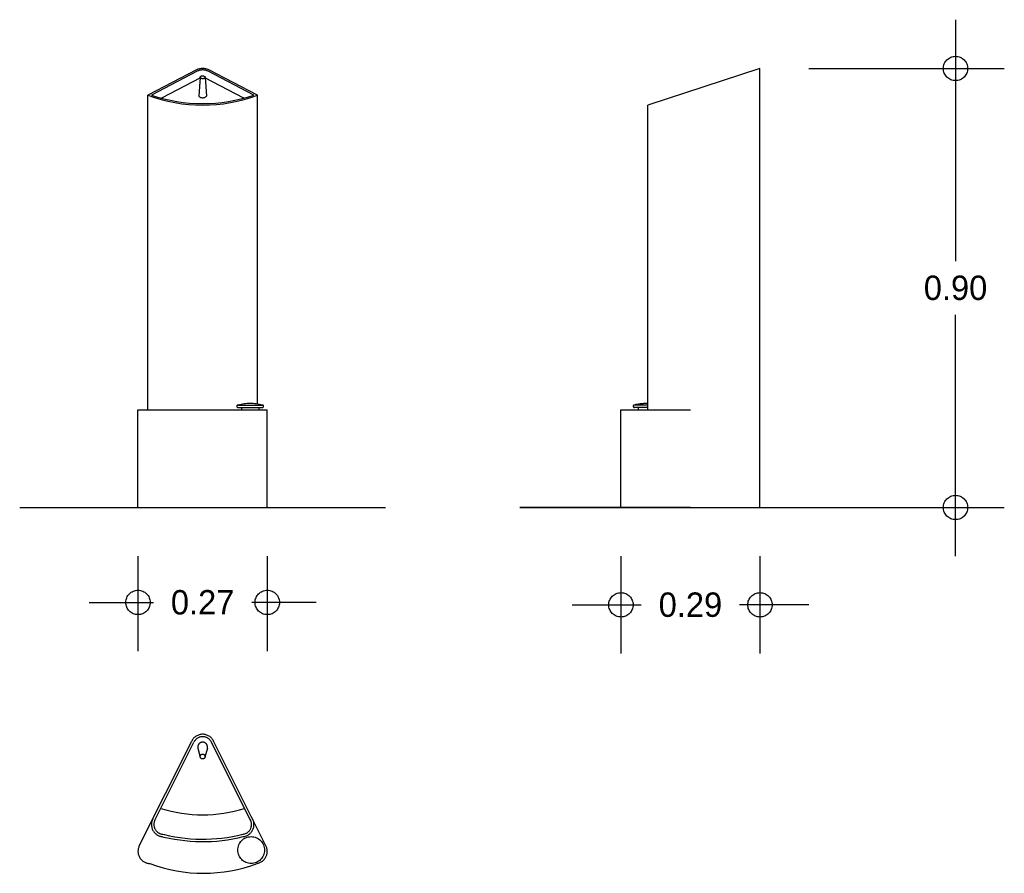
# Model space of a CAD drawing. Header units: metres. Extents: x 2 to 4.02, y 1.25 to 3.
import ezdxf

# ---------------------------------------------------------------- set-up
doc = ezdxf.new("R2010")
doc.units = ezdxf.units.M
doc.header["$MEASUREMENT"] = 0
doc.linetypes.add('ACAD_ISO02W100', pattern=[15, 12, -3])
doc.linetypes.add('ACAD_ISO04W100', pattern=[30, 24, -3, 0, -3])
doc.layers.add('EJES', color=7, linetype='ACAD_ISO04W100')
doc.layers.add('proyeccion', color=7, linetype='ACAD_ISO02W100')
doc.dimstyles.get("Standard").update_dxf_attribs({"dimtxt": 0.18, "dimasz": 0.18, "dimexe": 0.18, "dimexo": 0.0625, "dimgap": 0.09, "dimtad": 0, "dimtih": 1, "dimtoh": 1, "dimdec": 4, "dimzin": 0, "dimdsep": 46, "dimtxsty": 'Standard', "dimcen": 0.09, "dimadec": 0, "dimazin": 0, "dimtfac": 1, "dimtdec": 4, "dimtofl": 0, "dimtmove": 0, "dimatfit": 3, "dimfxl": 0, "dimtolj": 1, "dimtzin": 0, "dimarcsym": 0})

# ---------------------------------------------------------------- blocks, each defined once
blk = doc.blocks.new('_Small')
at = {"layer": 'EJES', "color": 0, "lineweight": -2}
blk.add_circle((0, 0), 0.25, dxfattribs=at)
blk = doc.blocks.new('*D3')
at = {"layer": 'Defpoints', "color": 0}
for p in [(3.2325, 2), (3.5175, 2), (3.5175, 1.8004)]:
    blk.add_point(p, dxfattribs=at)
at = {"layer": 'proyeccion', "color": 0, "lineweight": -2}
for p, q in [((3.2325, 1.9), (3.2325, 1.7004)), ((3.5175, 1.9), (3.5175, 1.7004)), ((3.1325, 1.8004), (3.2742, 1.8004)), ((3.6175, 1.8004), (3.4758, 1.8004))]:
    blk.add_line(p, q, dxfattribs=at)
at = {"layer": 'proyeccion', "color": 0, "lineweight": -2, "xscale": 0.1, "yscale": 0.1, "zscale": 0.1, "rotation": 180}
blk.add_blockref('_Small', (3.2325, 1.8004), dxfattribs=at)
at = {"layer": 'proyeccion', "color": 0, "lineweight": -2, "xscale": 0.1, "yscale": 0.1, "zscale": 0.1}
blk.add_blockref('_Small', (3.5175, 1.8004), dxfattribs=at)
at = {"layer": 'proyeccion', "color": 0, "insert": (3.375, 1.8004), "char_height": 0.05, "attachment_point": 5}
blk.add_mtext('\\A1;0.29', dxfattribs=at)
blk = doc.blocks.new('*D2')
at = {"layer": 'Defpoints', "color": 0}
for p in [(3.5175, 2.9), (3.5175, 2), (3.9184, 2)]:
    blk.add_point(p, dxfattribs=at)
at = {"layer": 'proyeccion', "color": 0, "lineweight": -2}
for p, q in [((3.9184, 3), (3.9184, 2.505)), ((3.6175, 2.9), (4.0184, 2.9)), ((3.9184, 1.9), (3.9184, 2.395)), ((3.6175, 2), (4.0184, 2))]:
    blk.add_line(p, q, dxfattribs=at)
at = {"layer": 'proyeccion', "color": 0, "lineweight": -2, "xscale": 0.1, "yscale": 0.1, "zscale": 0.1}
for p, rotation in [((3.9184, 2.9), 90), ((3.9184, 2), 270)]:
    blk.add_blockref('_Small', p, dxfattribs=dict(at, rotation=rotation))
at = {"layer": 'proyeccion', "color": 0, "insert": (3.9184, 2.45), "char_height": 0.05, "attachment_point": 5}
blk.add_mtext('\\A1;0.90', dxfattribs=at)
blk = doc.blocks.new('*D1')
at = {"layer": 'Defpoints', "color": 0}
for p in [(2.2425, 2), (2.5075, 2), (2.5075, 1.8053)]:
    blk.add_point(p, dxfattribs=at)
at = {"layer": 'proyeccion', "color": 0, "lineweight": -2}
for p, q in [((2.2425, 1.9), (2.2425, 1.7053)), ((2.5075, 1.9), (2.5075, 1.7053)), ((2.1425, 1.8053), (2.2742, 1.8053)), ((2.6075, 1.8053), (2.4758, 1.8053))]:
    blk.add_line(p, q, dxfattribs=at)
at = {"layer": 'proyeccion', "color": 0, "lineweight": -2, "xscale": 0.1, "yscale": 0.1, "zscale": 0.1, "rotation": 180}
blk.add_blockref('_Small', (2.2425, 1.8053), dxfattribs=at)
at = {"layer": 'proyeccion', "color": 0, "lineweight": -2, "xscale": 0.1, "yscale": 0.1, "zscale": 0.1}
blk.add_blockref('_Small', (2.5075, 1.8053), dxfattribs=at)
at = {"layer": 'proyeccion', "color": 0, "insert": (2.375, 1.8053), "char_height": 0.05, "attachment_point": 5}
blk.add_mtext('\\A1;0.27', dxfattribs=at)

msp = doc.modelspace()

# ---------------------------------------------------------------- linework, layer by layer
at = {"layer": 'proyeccion'}
for p, q in [((3.5175, 2.9), (3.2875, 2.825)), ((3.5175, 2), (3.5175, 2.9)), ((2.37, 2.882), (2.367, 2.843)), ((2.38, 2.882), (2.383, 2.843)), ((2.2625, 2.2), (2.2625, 2.845)), ((2.4875, 2.2119), (2.4875, 2.845)), ((3.2875, 2.2), (3.2875, 2.825)), ((2.4475, 2.21), (2.4975, 2.21)), ((2.4475, 2.205), (2.4975, 2.205)), ((2.455, 2.205), (2.455, 2.2)), ((2.49, 2.205), (2.49, 2.2)), ((3.2875, 2.21), (3.26, 2.21)), ((3.2875, 2.205), (3.26, 2.205)), ((3.2675, 2.205), (3.2675, 2.2)), ((2.2425, 2.2), (2.5075, 2.2)), ((2.2425, 2), (2.2425, 2.2)), ((2.5075, 2), (2.5075, 2.2)), ((3.2325, 2.2), (3.375, 2.2)), ((3.2325, 2), (3.2325, 2.2)), ((2, 2), (2.75, 2)), ((3.025, 2), (3.375, 2)), ((3.375, 2), (3.025, 2)), ((3.375, 2), (3.725, 2)), ((2.2451, 1.3062), (2.3526, 1.5212)), ((2.2771, 1.359), (2.3571, 1.5189)), ((2.4745, 1.3557), (2.3929, 1.5189)), ((2.5049, 1.3062), (2.3974, 1.5212)), ((2.3653, 1.5064), (2.3702, 1.4881)), ((2.3847, 1.5064), (2.3798, 1.4881))]:
    msp.add_line(p, q, dxfattribs=at)
for points in [[(2.4875, 2.845), (2.3877, 2.8969, 0.244444), (2.3623, 2.8969), (2.2625, 2.845)], [(2.48, 2.8455), (2.3863, 2.8942, 0.244444), (2.3637, 2.8942), (2.27, 2.8455)], [(2.2727, 1.3612, 0.526971), (2.2927, 1.3251)], [(2.2771, 1.3589, 0.526971), (2.2931, 1.3301, 0.526971)]]:
    msp.add_lwpolyline(points, format="xyb", dxfattribs=at)
for points in [[(2.3704, 2.8808), (2.2905, 2.8392)], [(2.4595, 2.8392), (2.3796, 2.8808)]]:
    msp.add_lwpolyline(points, dxfattribs=at)
for centre, radius in [((2.375, 1.4894), 0.005), ((2.4745, 1.2977), 0.0275)]:
    msp.add_circle(centre, radius, dxfattribs=at)
for centre, radius, start, end in [((2.375, 3.1514), 0.3264, 249.8388, 290.1612), ((2.375, 3.1514), 0.3234, 251.0548, 288.9452), ((2.375, 2.8522), 0.0122, 228.8879, 311.1121), ((2.4475, 2.2075), 0.0025, 90, 270), ((2.4725, 2.1073), 0.1057, 76.3145, 103.6855), ((2.4975, 2.2075), 0.0025, 270, 90), ((3.26, 2.2075), 0.0025, 90, 270), ((3.285, 2.1073), 0.1057, 88.6443, 103.6855), ((2.375, 1.51), 0.025, 26.5651, 153.4349), ((2.375, 1.51), 0.02, 26.5651, 153.4349), ((2.375, 1.5089), 0.01, 345.1872, 194.8128), ((2.3754, 1.6583), 0.2883, 252.6172, 287.2501), ((2.4553, 1.35), 0.02, 276.9643, 35.5554), ((2.4553, 1.35), 0.025, 276.9643, 35.5554), ((2.3754, 1.6583), 0.3433, 254.7272, 283.9902), ((2.3754, 1.6583), 0.3383, 254.7272, 283.9902), ((2.2675, 1.295), 0.025, 153.4349, 269.109), ((2.4825, 1.295), 0.025, 280.327, 26.5651), ((2.3765, 1.5591), 0.3091, 249.2742, 290.9353)]:
    msp.add_arc(centre, radius, start, end, dxfattribs=at)
msp.add_ellipse((2.375, 2.882), major_axis=(-0.005, 0), ratio=0.6, dxfattribs=at)

# ---------------------------------------------------------------- dimensions: what is measured, and where the dimension line sits
dim = msp.add_linear_dim(base=(3.9184, 2), p1=(3.5175, 2.9), p2=(3.5175, 2), angle=90, dimstyle='Standard', override={"dimtxt": 0.05, "dimasz": 0.1, "dimexe": 0.1, "dimexo": 0.1, "dimgap": 0.03, "dimdec": 2, "dimblk": 'Small', "dimdle": 0.1, "dimtdec": 2}, dxfattribs=at)
dim.commit()
dim.dimension.update_dxf_attribs({"geometry": '*D2', "text_midpoint": (3.9184, 2.45)})
for base, p1, p2, picture, middle in [((2.5075, 1.8053475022), (2.2425, 2), (2.5075, 2), '*D1', (2.375, 1.8053475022)), ((3.5175, 1.800388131), (3.2325, 2), (3.5175, 2), '*D3', (3.375, 1.800388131))]:
    dim = msp.add_linear_dim(base=base, p1=p1, p2=p2, dimstyle='Standard', override={"dimtxt": 0.05, "dimasz": 0.1, "dimexe": 0.1, "dimexo": 0.1, "dimgap": 0.03, "dimdec": 2, "dimblk": 'Small', "dimdle": 0.1, "dimtdec": 2}, dxfattribs=at)
    dim.commit()
    dim.dimension.update_dxf_attribs({"geometry": picture, "text_midpoint": middle})

doc.saveas('drawing.dxf')
